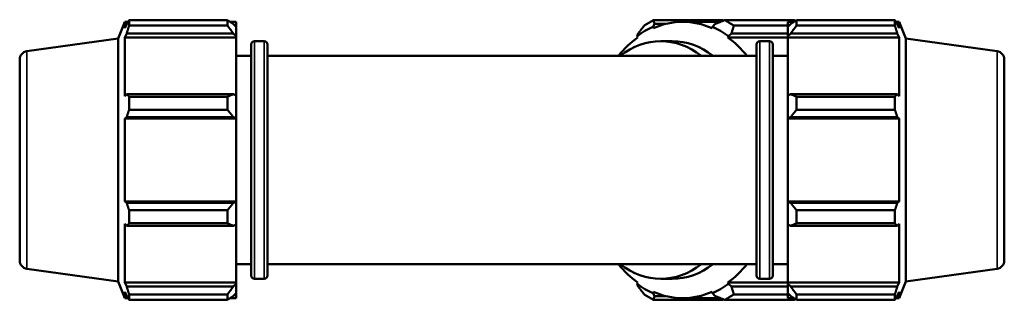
# Model space of a CAD drawing. Header units: millimetres. Extents: x 0 to 914, y 0 to 1132.
# Tile 6 of 7: x 304 to 678, y 611 to 718. Entities that reach past the tile are written whole.
import ezdxf

# ---------------------------------------------------------------- set-up
doc = ezdxf.new("R2010")
doc.units = ezdxf.units.MM
doc.layers.add('Visible (ISO)', color=7, linetype='Continuous', lineweight=50)
doc.layers.add('Visible Narrow (ISO)', color=7, linetype='Continuous', lineweight=35)

msp = doc.modelspace()

# ---------------------------------------------------------------- linework, layer by layer
at = {"layer": 'Visible (ISO)'}
for p, q in [((341.4312, 710.5332), (343.9922, 716.872)), ((343.9922, 716.872), (343.9922, 714.4401)), ((343.9922, 716.872), (345.1923, 716.872)), ((344.6771, 716.0566), (343.9922, 714.4401)), ((345.5902, 715.4464), (345.5902, 717.4895)), ((345.5902, 717.4895), (382.9212, 717.4895)), ((382.9212, 715.4464), (345.5902, 715.4464)), ((382.9212, 715.4464), (382.9212, 717.4895)), ((383.9059, 716.872), (386.3112, 716.872)), ((386.3112, 714.9789), (385.1812, 716.0566)), ((386.3112, 714.9789), (386.3112, 716.872)), ((386.3112, 714.9789), (386.3112, 711.4362)), ((544.6016, 714.9789), (545.1604, 716.0566)), ((544.7217, 714.4401), (544.6016, 714.9789)), ((571.1607, 717.4895), (544.7637, 717.4895)), ((545.1604, 716.0566), (549.3743, 716.0566)), ((555.8945, 716.872), (570.2635, 716.872)), ((567.1873, 714.9789), (567.0672, 714.4401)), ((568.2266, 716.0566), (567.1873, 714.9789)), ((571.8194, 717.4895), (598.2164, 717.4895)), ((595.7512, 715.4464), (575.3071, 715.4464)), ((595.7512, 716.872), (595.7512, 714.9789)), ((595.7512, 716.872), (598.1565, 716.872)), ((596.8812, 716.0566), (595.7512, 714.9789)), ((595.7512, 711.4362), (595.7512, 714.9789)), ((599.1412, 717.4895), (599.1412, 715.4464)), ((599.1412, 717.4895), (636.4723, 717.4895)), ((636.4723, 715.4464), (599.1412, 715.4464)), ((636.4723, 715.4464), (636.4723, 717.4895)), ((636.8701, 716.872), (638.0702, 716.872)), ((638.0702, 714.4401), (637.3854, 716.0566)), ((638.0702, 714.4401), (638.0702, 716.872)), ((640.6312, 710.5332), (638.0702, 716.872)), ((343.9922, 710.935), (344.6771, 712.4385)), ((386.3112, 710.935), (343.9922, 710.935)), ((343.9922, 710.935), (343.9922, 688.5896)), ((344.6771, 712.4385), (385.1812, 712.4385)), ((385.1812, 712.4385), (386.3112, 711.4362)), ((386.3112, 711.4362), (386.3112, 710.935)), ((386.3112, 688.8505), (386.3112, 710.935)), ((538.9838, 712.4385), (538.5537, 711.4362)), ((538.5537, 711.4362), (538.7382, 710.935)), ((573.0507, 710.935), (573.2352, 711.4362)), ((573.0507, 710.935), (595.7512, 710.935)), ((573.2352, 711.4362), (574.4031, 712.4385)), ((574.4031, 712.4385), (595.7512, 712.4385)), ((595.7512, 711.4362), (596.8812, 712.4385)), ((595.7512, 710.935), (595.7512, 711.4362)), ((595.7512, 710.935), (595.7512, 688.8505)), ((595.7512, 710.935), (638.0702, 710.935)), ((596.8812, 712.4385), (637.3854, 712.4385)), ((637.3854, 712.4385), (638.0702, 710.935)), ((638.0702, 688.5896), (638.0702, 710.935)), ((306.7428, 705.6581), (341.4312, 710.5332)), ((341.4312, 618.1208), (341.4312, 710.5332)), ((391.9212, 620.387), (391.9212, 708.267)), ((393.1812, 709.527), (396.8946, 709.527)), ((398.1546, 708.267), (398.1546, 620.387)), ((547.5199, 709.527), (551.9276, 709.527)), ((583.9079, 620.387), (583.9079, 708.267)), ((585.1679, 709.527), (588.8812, 709.527)), ((590.1412, 708.267), (590.1412, 620.387)), ((640.6312, 618.1208), (640.6312, 710.5332)), ((675.3196, 705.6581), (640.6312, 710.5332)), ((386.3112, 703.877), (391.9212, 703.877)), ((398.1546, 703.877), (583.9079, 703.877)), ((590.1412, 703.877), (595.7512, 703.877)), ((304.0312, 702.5388), (304.0312, 626.1153)), ((678.0312, 702.5388), (678.0312, 626.1153)), ((344.6771, 689.3723), (343.9922, 688.5896)), ((385.1812, 689.3723), (344.6771, 689.3723)), ((345.5902, 683.4583), (345.5902, 688.3907)), ((345.5902, 688.3907), (382.9212, 688.3907)), ((382.9212, 683.4583), (382.9212, 688.3907)), ((386.3112, 688.8505), (385.1812, 689.3723)), ((386.3112, 688.8505), (386.3112, 680.2975)), ((596.8812, 689.3723), (595.7512, 688.8505)), ((595.7512, 680.2975), (595.7512, 688.8505)), ((637.3854, 689.3723), (596.8812, 689.3723)), ((599.1412, 688.3907), (599.1412, 683.4583)), ((599.1412, 688.3907), (636.4723, 688.3907)), ((636.4723, 683.4583), (636.4723, 688.3907)), ((638.0702, 688.5896), (637.3854, 689.3723)), ((382.9212, 683.4583), (345.5902, 683.4583)), ((636.4723, 683.4583), (599.1412, 683.4583)), ((343.9922, 680.1276), (344.6771, 680.6373)), ((386.3112, 680.1276), (343.9922, 680.1276)), ((343.9922, 680.1276), (343.9922, 648.5264)), ((344.6771, 680.6373), (385.1812, 680.6373)), ((385.1812, 680.6373), (386.3112, 680.2975)), ((386.3112, 680.2975), (386.3112, 680.1276)), ((386.3112, 648.5264), (386.3112, 680.1276)), ((595.7512, 680.2975), (596.8812, 680.6373)), ((595.7512, 680.1276), (595.7512, 680.2975)), ((595.7512, 680.1276), (595.7512, 648.5264)), ((595.7512, 680.1276), (638.0702, 680.1276)), ((596.8812, 680.6373), (637.3854, 680.6373)), ((637.3854, 680.6373), (638.0702, 680.1276)), ((638.0702, 648.5264), (638.0702, 680.1276)), ((344.6771, 648.0167), (343.9922, 648.5264)), ((386.3112, 648.5264), (343.9922, 648.5264)), ((385.1812, 648.0167), (344.6771, 648.0167)), ((386.3112, 648.3565), (385.1812, 648.0167)), ((386.3112, 648.5264), (386.3112, 648.3565)), ((386.3112, 648.3565), (386.3112, 639.8035)), ((595.7512, 648.3565), (595.7512, 648.5264)), ((595.7512, 648.5264), (638.0702, 648.5264)), ((595.7512, 639.8035), (595.7512, 648.3565)), ((596.8812, 648.0167), (595.7512, 648.3565)), ((637.3854, 648.0167), (596.8812, 648.0167)), ((638.0702, 648.5264), (637.3854, 648.0167)), ((345.5902, 640.2633), (345.5902, 645.1958)), ((345.5902, 645.1958), (382.9212, 645.1958)), ((382.9212, 640.2633), (382.9212, 645.1958)), ((599.1412, 645.1958), (599.1412, 640.2633)), ((599.1412, 645.1958), (636.4723, 645.1958)), ((636.4723, 640.2633), (636.4723, 645.1958)), ((343.9922, 640.0644), (344.6771, 639.2818)), ((343.9922, 640.0644), (343.9922, 617.719)), ((382.9212, 640.2633), (345.5902, 640.2633)), ((385.1812, 639.2818), (386.3112, 639.8035)), ((386.3112, 617.719), (386.3112, 639.8035)), ((595.7512, 639.8035), (596.8812, 639.2818)), ((595.7512, 639.8035), (595.7512, 617.719)), ((636.4723, 640.2633), (599.1412, 640.2633)), ((637.3854, 639.2818), (638.0702, 640.0644)), ((638.0702, 617.719), (638.0702, 640.0644)), ((344.6771, 639.2818), (385.1812, 639.2818)), ((596.8812, 639.2818), (637.3854, 639.2818)), ((386.3112, 624.777), (391.9212, 624.777)), ((398.1546, 624.777), (583.9079, 624.777)), ((590.1412, 624.777), (595.7512, 624.777)), ((306.7428, 622.9959), (341.4312, 618.1208)), ((675.3196, 622.9959), (640.6312, 618.1208)), ((341.4312, 618.1208), (343.9922, 611.782)), ((344.6771, 616.2155), (343.9922, 617.719)), ((386.3112, 617.719), (343.9922, 617.719)), ((386.3112, 617.2179), (385.1812, 616.2155)), ((386.3112, 617.719), (386.3112, 617.2179)), ((386.3112, 617.2179), (386.3112, 613.6751)), ((393.1812, 619.127), (396.8946, 619.127)), ((538.7382, 617.719), (538.5537, 617.2179)), ((538.5537, 617.2179), (538.9838, 616.2155)), ((547.5199, 619.127), (551.9276, 619.127)), ((573.2352, 617.2179), (573.0507, 617.719)), ((573.0507, 617.719), (595.7512, 617.719)), ((574.4031, 616.2155), (573.2352, 617.2179)), ((585.1679, 619.127), (588.8812, 619.127)), ((595.7512, 617.2179), (595.7512, 617.719)), ((595.7512, 617.719), (638.0702, 617.719)), ((595.7512, 613.6751), (595.7512, 617.2179)), ((596.8812, 616.2155), (595.7512, 617.2179)), ((638.0702, 617.719), (637.3854, 616.2155)), ((640.6312, 618.1208), (638.0702, 611.782)), ((343.9922, 614.214), (344.6771, 612.5974)), ((343.9922, 614.214), (343.9922, 611.782)), ((385.1812, 616.2155), (344.6771, 616.2155)), ((385.1812, 612.5974), (386.3112, 613.6751)), ((386.3112, 611.782), (386.3112, 613.6751)), ((544.6016, 613.6751), (544.7217, 614.214)), ((545.1604, 612.5974), (544.6016, 613.6751)), ((567.0672, 614.214), (567.1873, 613.6751)), ((567.1873, 613.6751), (568.2266, 612.5974)), ((595.7512, 616.2155), (574.4031, 616.2155)), ((595.7512, 613.6751), (596.8812, 612.5974)), ((595.7512, 613.6751), (595.7512, 611.782)), ((637.3854, 616.2155), (596.8812, 616.2155)), ((637.3854, 612.5974), (638.0702, 614.214)), ((638.0702, 611.782), (638.0702, 614.214)), ((343.9922, 611.782), (345.1923, 611.782)), ((345.5902, 611.1646), (345.5902, 613.2077)), ((345.5902, 613.2077), (382.9212, 613.2077)), ((382.9212, 611.1646), (345.5902, 611.1646)), ((382.9212, 611.1646), (382.9212, 613.2077)), ((383.9059, 611.782), (386.3112, 611.782)), ((544.7637, 611.1646), (571.1607, 611.1646)), ((549.3743, 612.5974), (545.1604, 612.5974)), ((555.8945, 611.782), (570.2635, 611.782)), ((598.2164, 611.1646), (571.8194, 611.1646)), ((575.3071, 613.2077), (595.7512, 613.2077)), ((595.7512, 611.782), (598.1565, 611.782)), ((599.1412, 613.2077), (599.1412, 611.1646)), ((599.1412, 613.2077), (636.4723, 613.2077)), ((636.4723, 611.1646), (599.1412, 611.1646)), ((636.4723, 611.1646), (636.4723, 613.2077)), ((636.8701, 611.782), (638.0702, 611.782))]:
    msp.add_line(p, q, dxfattribs=at)
for centre, radius, start, end in [((393.1812, 708.267), 1.26, 90, 180), ((396.8946, 708.267), 1.26, 0, 90), ((585.1679, 708.267), 1.26, 90, 180), ((588.8812, 708.267), 1.26, 0, 90), ((307.1812, 702.5388), 3.15, 98, 180), ((674.8812, 702.5388), 3.15, 0, 82), ((307.1812, 626.1153), 3.15, 180, 262), ((674.8812, 626.1153), 3.15, 278, 0), ((393.1812, 620.387), 1.26, 180, 270), ((396.8946, 620.387), 1.26, 270, 0), ((585.1679, 620.387), 1.26, 180, 270), ((588.8812, 620.387), 1.26, 270, 0)]:
    msp.add_arc(centre, radius, start, end, dxfattribs=at)
for centre, major_axis, start_param, end_param in [((555.8945, 664.327), (0, 53.11), 0.30543262, 0.47996554), ((558.2915, 664.327), (0, 56.5), 0.34543529, 0.43996288), ((555.8945, 664.327), (0, 52.545), 5.97775269, 6.58861793), ((555.8945, 664.327), (0, 53.11), 5.80321976, 5.97775269), ((558.2915, 664.327), (0, 56.5), 5.84322243, 5.93775002), ((584.6886, 664.327), (0, 56.5), 5.92429329, 5.93775002), ((555.8945, 664.327), (0, -52.545), 3.6215582, 3.86025335), ((547.5199, 664.327), (0, 45.2), 5.7778248, 6.78854582), ((555.8945, 664.327), (0, 52.545), 5.56452461, 5.80321976), ((551.9276, 664.327), (0, 45.2), 5.7778248, 6.28318531), ((555.8945, 664.327), (0, -52.545), 5.56452461, 5.80321976), ((547.5199, 664.327), (0, -45.2), 5.7778248, 6.78854582), ((551.9276, 664.327), (0, -45.2), 0, 0.50536051), ((555.8945, 664.327), (0, 52.545), 3.6215582, 3.86025335), ((555.8945, 664.327), (0, -53.11), 5.80321976, 5.97775269), ((555.8945, 664.327), (0, -53.11), 0.30543262, 0.47996554), ((555.8945, 664.327), (0, -52.545), 5.97775269, 6.58861793), ((558.2915, 664.327), (0, -56.5), 5.84322243, 5.93775002), ((558.2915, 664.327), (0, -56.5), 0.34543529, 0.43996288), ((584.6886, 664.327), (0, -56.5), 0.34543529, 0.35889202)]:
    msp.add_ellipse(centre, major_axis=major_axis, ratio=0.70710678, start_param=start_param, end_param=end_param, dxfattribs=at)
for points, weights in [([(344.6771, 716.0566), (345.1154, 716.7584), (345.5902, 717.4895)], [1.00365647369, 1.00223572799, 1]), ([(345.5902, 715.4464), (345.1154, 713.9117), (344.6771, 712.4385)], [1, 1.00223572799, 1.00365647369]), ([(385.1812, 716.0566), (384.0964, 716.7584), (382.9212, 717.4895)], [1.00510220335, 1.00971548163, 1.01352189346]), ([(382.9212, 715.4464), (384.0964, 713.9117), (385.1812, 712.4385)], [1.01352189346, 1.00971548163, 1.00510220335]), ([(538.9838, 712.4385), (540.0908, 713.9117), (541.2759, 715.4464)], [1.00574632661, 1.0056263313, 1.0046855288]), ([(544.7637, 717.4895), (544.9504, 716.7584), (545.1604, 716.0566)], [1.00560820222, 1.00642815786, 1.00642653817]), ([(568.2266, 716.0566), (569.9707, 716.7584), (571.8194, 717.4895)], [1.00555223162, 1.0053975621, 1.0044223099]), ([(571.4392, 717.339), (571.3003, 717.4141), (571.1607, 717.4895)], [2.40653049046, 2.40348859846, 2.40042970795]), ([(575.3071, 715.4464), (574.8303, 713.9117), (574.4031, 712.4385)], [1.00560820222, 1.00642815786, 1.00642653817]), ([(599.1412, 717.4895), (597.966, 716.7584), (596.8812, 716.0566)], [1.01352189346, 1.00971548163, 1.00510220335]), ([(596.8812, 712.4385), (597.966, 713.9117), (599.1412, 715.4464)], [1.00510220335, 1.00971548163, 1.01352189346]), ([(636.4723, 717.4895), (636.9471, 716.7584), (637.3854, 716.0566)], [1, 1.00223572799, 1.00365647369]), ([(637.3854, 712.4385), (636.9471, 713.9117), (636.4723, 715.4464)], [1.00365647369, 1.00223572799, 1]), ([(344.6771, 689.3723), (345.1154, 688.8915), (345.5902, 688.3907)], [1.00365647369, 1.00223572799, 1]), ([(385.1812, 689.3723), (384.0964, 688.8915), (382.9212, 688.3907)], [1.00510220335, 1.00971548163, 1.01352189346]), ([(599.1412, 688.3907), (597.966, 688.8915), (596.8812, 689.3723)], [1.01352189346, 1.00971548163, 1.00510220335]), ([(636.4723, 688.3907), (636.9471, 688.8915), (637.3854, 689.3723)], [1, 1.00223572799, 1.00365647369]), ([(345.5902, 683.4583), (345.1154, 682.019), (344.6771, 680.6373)], [1, 1.00223572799, 1.00365647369]), ([(382.9212, 683.4583), (384.0964, 682.019), (385.1812, 680.6373)], [1.01352189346, 1.00971548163, 1.00510220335]), ([(596.8812, 680.6373), (597.966, 682.019), (599.1412, 683.4583)], [1.00510220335, 1.00971548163, 1.01352189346]), ([(637.3854, 680.6373), (636.9471, 682.019), (636.4723, 683.4583)], [1.00365647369, 1.00223572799, 1]), ([(344.6771, 648.0167), (345.1154, 646.635), (345.5902, 645.1958)], [1.00365647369, 1.00223572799, 1]), ([(385.1812, 648.0167), (384.0964, 646.635), (382.9212, 645.1958)], [1.00510220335, 1.00971548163, 1.01352189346]), ([(599.1412, 645.1958), (597.966, 646.635), (596.8812, 648.0167)], [1.01352189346, 1.00971548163, 1.00510220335]), ([(636.4723, 645.1958), (636.9471, 646.635), (637.3854, 648.0167)], [1, 1.00223572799, 1.00365647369]), ([(345.5902, 640.2633), (345.1154, 639.7625), (344.6771, 639.2818)], [1, 1.00223572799, 1.00365647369]), ([(382.9212, 640.2633), (384.0964, 639.7625), (385.1812, 639.2818)], [1.01352189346, 1.00971548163, 1.00510220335]), ([(596.8812, 639.2818), (597.966, 639.7625), (599.1412, 640.2633)], [1.00510220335, 1.00971548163, 1.01352189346]), ([(637.3854, 639.2818), (636.9471, 639.7625), (636.4723, 640.2633)], [1.00365647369, 1.00223572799, 1]), ([(344.6771, 616.2155), (345.1154, 614.7423), (345.5902, 613.2077)], [1.00365647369, 1.00223572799, 1]), ([(385.1812, 616.2155), (384.0964, 614.7423), (382.9212, 613.2077)], [1.00510220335, 1.00971548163, 1.01352189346]), ([(541.2759, 613.2077), (540.0908, 614.7423), (538.9838, 616.2155)], [1.00560820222, 1.00642815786, 1.00642653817]), ([(574.4031, 616.2155), (574.8303, 614.7423), (575.3071, 613.2077)], [1.00574632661, 1.0056263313, 1.0046855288]), ([(599.1412, 613.2077), (597.966, 614.7423), (596.8812, 616.2155)], [1.01352189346, 1.00971548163, 1.00510220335]), ([(636.4723, 613.2077), (636.9471, 614.7423), (637.3854, 616.2155)], [1, 1.00223572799, 1.00365647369]), ([(345.5902, 611.1646), (345.1154, 611.8956), (344.6771, 612.5974)], [1, 1.00223572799, 1.00365647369]), ([(382.9212, 611.1646), (384.0964, 611.8956), (385.1812, 612.5974)], [1.01352189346, 1.00971548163, 1.00510220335]), ([(545.1604, 612.5974), (544.9504, 611.8956), (544.7637, 611.1646)], [1.00555223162, 1.0053975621, 1.0044223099]), ([(571.8194, 611.1646), (569.9707, 611.8956), (568.2266, 612.5974)], [1.00560820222, 1.00642815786, 1.00642653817]), ([(571.1607, 611.1646), (571.3003, 611.24), (571.4392, 611.315)], [2.39104022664, 2.39408715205, 2.39711714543]), ([(596.8812, 612.5974), (597.966, 611.8956), (599.1412, 611.1646)], [1.00510220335, 1.00971548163, 1.01352189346]), ([(637.3854, 612.5974), (636.9471, 611.8956), (636.4723, 611.1646)], [1.00365647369, 1.00223572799, 1])]:
    msp.add_rational_spline(points, weights, degree=2, dxfattribs=at)
at = {"layer": 'Visible Narrow (ISO)'}
for p, q in [((393.1812, 708.9705), (393.1812, 619.6835)), ((396.8946, 619.6835), (396.8946, 708.9705)), ((585.1679, 708.9705), (585.1679, 619.6835)), ((588.8812, 619.6835), (588.8812, 708.9705)), ((306.7428, 623.5048), (306.7428, 705.1492)), ((675.3196, 623.5048), (675.3196, 705.1492))]:
    msp.add_line(p, q, dxfattribs=at)

doc.saveas('drawing.dxf')
